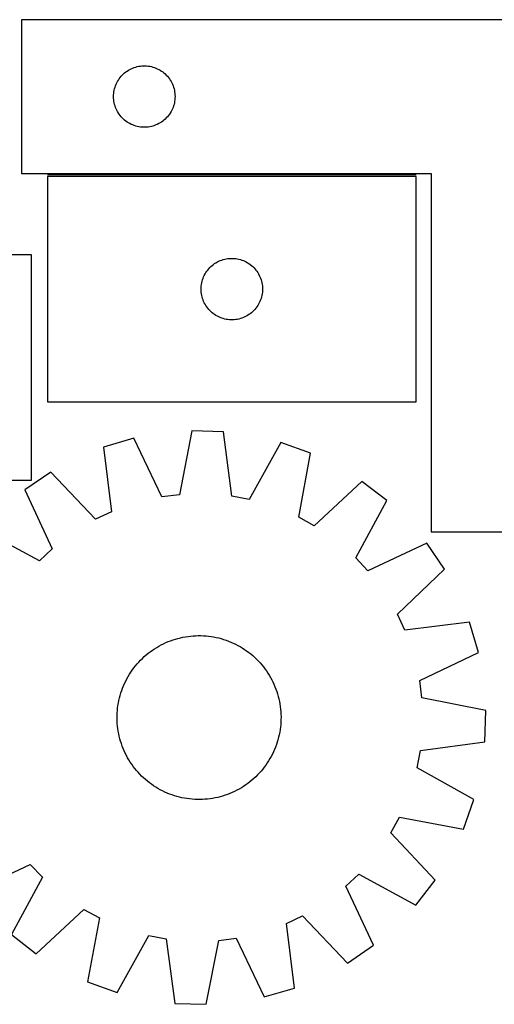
# Model space of a CAD drawing. Header units: millimetres. Extents: x 7 to 1493, y 7 to 489.
# Tile 2 of 6: x 257 to 489, y 8 to 488. Entities that reach past the tile are written whole.
import ezdxf

# ---------------------------------------------------------------- set-up
doc = ezdxf.new("R2010")
doc.units = ezdxf.units.MM
doc.layers.add('COMMON', color=5, linetype='CONTINUOUS', true_color=0x0000ff)
doc.layers.add('CUT', color=7, linetype='CONTINUOUS', true_color=0x000000)

msp = doc.modelspace()

# ---------------------------------------------------------------- linework, layer by layer
at = {"layer": 'COMMON'}
msp.add_line((450.902069, 412.507604), (270.902069, 412.507604), dxfattribs=at)
at = {"layer": 'CUT'}
for p, q in [((558.183004, 488.257604), (258.183004, 488.257604)), ((258.183004, 488.257604), (258.183004, 413.257604)), ((307.440721, 461.226766), (307.993904, 461.765884)), ((307.993904, 461.765884), (308.574106, 462.275811)), ((308.574106, 462.275811), (309.179789, 462.755193)), ((309.179789, 462.755193), (309.809348, 463.202759)), ((309.809348, 463.202759), (310.461112, 463.617323)), ((310.461112, 463.617323), (311.133352, 463.997786)), ((311.133352, 463.997786), (311.824288, 464.343138)), ((311.824288, 464.343138), (312.532085, 464.652463)), ((312.532085, 464.652463), (313.254868, 464.924942)), ((313.254868, 464.924942), (313.990719, 465.159852)), ((313.990719, 465.159852), (314.737688, 465.35657)), ((314.737688, 465.35657), (315.493792, 465.514573)), ((315.493792, 465.514573), (316.257028, 465.633444)), ((316.257028, 465.633444), (317.025372, 465.712867)), ((317.025372, 465.712867), (317.796785, 465.752631)), ((317.796785, 465.752631), (318.569222, 465.752631)), ((318.569222, 465.752631), (319.340636, 465.712867)), ((319.340636, 465.712867), (320.108979, 465.633444)), ((320.108979, 465.633444), (320.872215, 465.514573)), ((320.872215, 465.514573), (321.62832, 465.35657)), ((321.62832, 465.35657), (322.375288, 465.159852)), ((322.375288, 465.159852), (323.111139, 464.924942)), ((323.111139, 464.924942), (323.833922, 464.652463)), ((323.833922, 464.652463), (324.54172, 464.343138)), ((324.54172, 464.343138), (325.232655, 463.997786)), ((325.232655, 463.997786), (325.904896, 463.617323)), ((325.904896, 463.617323), (326.556659, 463.202759)), ((326.556659, 463.202759), (327.186218, 462.755193)), ((327.186218, 462.755193), (327.791901, 462.275811)), ((327.791901, 462.275811), (328.372104, 461.765884)), ((328.372104, 461.765884), (328.925286, 461.226766)), ((304.147251, 456.048885), (304.43825, 456.764413)), ((304.43825, 456.764413), (304.765697, 457.464011)), ((304.765697, 457.464011), (305.128725, 458.145825)), ((305.128725, 458.145825), (305.52637, 458.808047)), ((305.52637, 458.808047), (305.957579, 459.44892)), ((305.957579, 459.44892), (306.421207, 460.066746)), ((306.421207, 460.066746), (306.916025, 460.659886)), ((306.916025, 460.659886), (307.440721, 461.226766)), ((328.925286, 461.226766), (329.449983, 460.659886)), ((329.449983, 460.659886), (329.944801, 460.066746)), ((329.944801, 460.066746), (330.408429, 459.44892)), ((330.408429, 459.44892), (330.839637, 458.808047)), ((330.839637, 458.808047), (331.237282, 458.145825)), ((331.237282, 458.145825), (331.60031, 457.464011)), ((331.60031, 457.464011), (331.927757, 456.764413)), ((331.927757, 456.764413), (332.218756, 456.048885)), ((303.202892, 451.529785), (303.262506, 452.299919)), ((303.262506, 452.299919), (303.361685, 453.065963)), ((303.361685, 453.065963), (303.500168, 453.825885)), ((303.500168, 453.825885), (303.677588, 454.577671)), ((303.677588, 454.577671), (303.893473, 455.319326)), ((303.893473, 455.319326), (304.147251, 456.048885)), ((332.218756, 456.048885), (332.472534, 455.319326)), ((332.472534, 455.319326), (332.68842, 454.577671)), ((332.68842, 454.577671), (332.865839, 453.825885)), ((332.865839, 453.825885), (333.004322, 453.065963)), ((333.004322, 453.065963), (333.103502, 452.299919)), ((333.103502, 452.299919), (333.163115, 451.529785)), ((303.183004, 450.757604), (303.202892, 451.529785)), ((303.202892, 449.985423), (303.183004, 450.757604)), ((303.262506, 449.215289), (303.202892, 449.985423)), ((303.361685, 448.449245), (303.262506, 449.215289)), ((303.500168, 447.689323), (303.361685, 448.449245)), ((303.677588, 446.937537), (303.500168, 447.689323)), ((303.893473, 446.195881), (303.677588, 446.937537)), ((332.68842, 446.937537), (332.472534, 446.195881)), ((332.865839, 447.689323), (332.68842, 446.937537)), ((333.004322, 448.449245), (332.865839, 447.689323)), ((333.103502, 449.215289), (333.004322, 448.449245)), ((333.163115, 449.985423), (333.103502, 449.215289)), ((333.163115, 451.529785), (333.183004, 450.757604)), ((333.183004, 450.757604), (333.163115, 449.985423)), ((304.147251, 445.466323), (303.893473, 446.195881)), ((304.43825, 444.750795), (304.147251, 445.466323)), ((304.765697, 444.051197), (304.43825, 444.750795)), ((305.128725, 443.369383), (304.765697, 444.051197)), ((305.52637, 442.707161), (305.128725, 443.369383)), ((305.957579, 442.066287), (305.52637, 442.707161)), ((330.839637, 442.707161), (330.408429, 442.066287)), ((331.237282, 443.369383), (330.839637, 442.707161)), ((331.60031, 444.051197), (331.237282, 443.369383)), ((331.927757, 444.750795), (331.60031, 444.051197)), ((332.218756, 445.466323), (331.927757, 444.750795)), ((332.472534, 446.195881), (332.218756, 445.466323)), ((306.421207, 441.448462), (305.957579, 442.066287)), ((306.916025, 440.855322), (306.421207, 441.448462)), ((307.440721, 440.288442), (306.916025, 440.855322)), ((307.993904, 439.749323), (307.440721, 440.288442)), ((308.574106, 439.239397), (307.993904, 439.749323)), ((309.179789, 438.760015), (308.574106, 439.239397)), ((309.809348, 438.312449), (309.179789, 438.760015)), ((310.461112, 437.897885), (309.809348, 438.312449)), ((311.133352, 437.517422), (310.461112, 437.897885)), ((311.824288, 437.17207), (311.133352, 437.517422)), ((325.232655, 437.517422), (324.54172, 437.17207)), ((325.904896, 437.897885), (325.232655, 437.517422)), ((326.556659, 438.312449), (325.904896, 437.897885)), ((327.186218, 438.760015), (326.556659, 438.312449)), ((327.791901, 439.239397), (327.186218, 438.760015)), ((328.372104, 439.749323), (327.791901, 439.239397)), ((328.925286, 440.288442), (328.372104, 439.749323)), ((329.449983, 440.855322), (328.925286, 440.288442)), ((329.944801, 441.448462), (329.449983, 440.855322)), ((330.408429, 442.066287), (329.944801, 441.448462)), ((312.532085, 436.862744), (311.824288, 437.17207)), ((313.254868, 436.590265), (312.532085, 436.862744)), ((313.990719, 436.355356), (313.254868, 436.590265)), ((314.737688, 436.158638), (313.990719, 436.355356)), ((315.493792, 436.000635), (314.737688, 436.158638)), ((316.257028, 435.881764), (315.493792, 436.000635)), ((317.025372, 435.802341), (316.257028, 435.881764)), ((317.796785, 435.762577), (317.025372, 435.802341)), ((318.569222, 435.762577), (317.796785, 435.762577)), ((319.340636, 435.802341), (318.569222, 435.762577)), ((320.108979, 435.881764), (319.340636, 435.802341)), ((320.872215, 436.000635), (320.108979, 435.881764)), ((321.62832, 436.158638), (320.872215, 436.000635)), ((322.375288, 436.355356), (321.62832, 436.158638)), ((323.111139, 436.590265), (322.375288, 436.355356)), ((323.833922, 436.862744), (323.111139, 436.590265)), ((324.54172, 437.17207), (323.833922, 436.862744)), ((258.183004, 413.257604), (458.183004, 413.257604)), ((450.902069, 411.757603), (270.902069, 411.757603)), ((270.902069, 411.757603), (270.902069, 301.757603)), ((450.902069, 301.757603), (450.902069, 411.757603)), ((458.183004, 413.257604), (458.183004, 238.257604)), ((263.051719, 373.460479), (83.051719, 373.460479)), ((263.051719, 263.460479), (263.051719, 373.460479)), ((353.852418, 369.997785), (354.543353, 370.343137)), ((354.543353, 370.343137), (355.251151, 370.652462)), ((355.251151, 370.652462), (355.973934, 370.924941)), ((355.973934, 370.924941), (356.709785, 371.159851)), ((356.709785, 371.159851), (357.456753, 371.356569)), ((357.456753, 371.356569), (358.212858, 371.514572)), ((358.212858, 371.514572), (358.976094, 371.633443)), ((358.976094, 371.633443), (359.744437, 371.712866)), ((359.744437, 371.712866), (360.515851, 371.75263)), ((360.515851, 371.75263), (361.288288, 371.75263)), ((361.288288, 371.75263), (362.059701, 371.712866)), ((362.059701, 371.712866), (362.828045, 371.633443)), ((362.828045, 371.633443), (363.591281, 371.514572)), ((363.591281, 371.514572), (364.347385, 371.356569)), ((364.347385, 371.356569), (365.094354, 371.159851)), ((365.094354, 371.159851), (365.830205, 370.924941)), ((365.830205, 370.924941), (366.552988, 370.652462)), ((366.552988, 370.652462), (367.260785, 370.343137)), ((367.260785, 370.343137), (367.95172, 369.997785)), ((348.245436, 364.808046), (348.676644, 365.448919)), ((348.676644, 365.448919), (349.140272, 366.066745)), ((349.140272, 366.066745), (349.63509, 366.659885)), ((349.63509, 366.659885), (350.159787, 367.226765)), ((350.159787, 367.226765), (350.712969, 367.765883)), ((350.712969, 367.765883), (351.293172, 368.27581)), ((351.293172, 368.27581), (351.898855, 368.755192)), ((351.898855, 368.755192), (352.528414, 369.202758)), ((352.528414, 369.202758), (353.180177, 369.617322)), ((353.180177, 369.617322), (353.852418, 369.997785)), ((367.95172, 369.997785), (368.623961, 369.617322)), ((368.623961, 369.617322), (369.275725, 369.202758)), ((369.275725, 369.202758), (369.905284, 368.755192)), ((369.905284, 368.755192), (370.510967, 368.27581)), ((370.510967, 368.27581), (371.091169, 367.765883)), ((371.091169, 367.765883), (371.644352, 367.226765)), ((371.644352, 367.226765), (372.169048, 366.659885)), ((372.169048, 366.659885), (372.663866, 366.066745)), ((372.663866, 366.066745), (373.127494, 365.448919)), ((373.127494, 365.448919), (373.558703, 364.808046)), ((346.219234, 359.825884), (346.396653, 360.57767)), ((346.396653, 360.57767), (346.612539, 361.319325)), ((346.612539, 361.319325), (346.866317, 362.048884)), ((346.866317, 362.048884), (347.157316, 362.764412)), ((347.157316, 362.764412), (347.484763, 363.46401)), ((347.484763, 363.46401), (347.847791, 364.145824)), ((347.847791, 364.145824), (348.245436, 364.808046)), ((373.558703, 364.808046), (373.956348, 364.145824)), ((373.956348, 364.145824), (374.319376, 363.46401)), ((374.319376, 363.46401), (374.646823, 362.764412)), ((374.646823, 362.764412), (374.937822, 362.048884)), ((374.937822, 362.048884), (375.1916, 361.319325)), ((375.1916, 361.319325), (375.407485, 360.57767)), ((375.407485, 360.57767), (375.584905, 359.825884)), ((345.902069, 356.757603), (345.921958, 357.529784)), ((345.921958, 355.985422), (345.902069, 356.757603)), ((345.921958, 357.529784), (345.981571, 358.299918)), ((345.981571, 355.215288), (345.921958, 355.985422)), ((345.981571, 358.299918), (346.080751, 359.065962)), ((346.080751, 359.065962), (346.219234, 359.825884)), ((375.584905, 359.825884), (375.723388, 359.065962)), ((375.723388, 359.065962), (375.822567, 358.299918)), ((375.822567, 358.299918), (375.882181, 357.529784)), ((375.882181, 355.985422), (375.822567, 355.215288)), ((375.882181, 357.529784), (375.902069, 356.757603)), ((375.902069, 356.757603), (375.882181, 355.985422)), ((346.080751, 354.449244), (345.981571, 355.215288)), ((346.219234, 353.689322), (346.080751, 354.449244)), ((346.396653, 352.937536), (346.219234, 353.689322)), ((346.612539, 352.19588), (346.396653, 352.937536)), ((346.866317, 351.466322), (346.612539, 352.19588)), ((347.157316, 350.750794), (346.866317, 351.466322)), ((374.937822, 351.466322), (374.646823, 350.750794)), ((375.1916, 352.19588), (374.937822, 351.466322)), ((375.407485, 352.937536), (375.1916, 352.19588)), ((375.584905, 353.689322), (375.407485, 352.937536)), ((375.723388, 354.449244), (375.584905, 353.689322)), ((375.822567, 355.215288), (375.723388, 354.449244)), ((347.484763, 350.051196), (347.157316, 350.750794)), ((347.847791, 349.369382), (347.484763, 350.051196)), ((348.245436, 348.70716), (347.847791, 349.369382)), ((348.676644, 348.066286), (348.245436, 348.70716)), ((349.140272, 347.448461), (348.676644, 348.066286)), ((349.63509, 346.855321), (349.140272, 347.448461)), ((350.159787, 346.288441), (349.63509, 346.855321)), ((350.712969, 345.749322), (350.159787, 346.288441)), ((371.644352, 346.288441), (371.091169, 345.749322)), ((372.169048, 346.855321), (371.644352, 346.288441)), ((372.663866, 347.448461), (372.169048, 346.855321)), ((373.127494, 348.066286), (372.663866, 347.448461)), ((373.558703, 348.70716), (373.127494, 348.066286)), ((373.956348, 349.369382), (373.558703, 348.70716)), ((374.319376, 350.051196), (373.956348, 349.369382)), ((374.646823, 350.750794), (374.319376, 350.051196)), ((351.293172, 345.239396), (350.712969, 345.749322)), ((351.898855, 344.760014), (351.293172, 345.239396)), ((352.528414, 344.312448), (351.898855, 344.760014)), ((353.180177, 343.897884), (352.528414, 344.312448)), ((353.852418, 343.517421), (353.180177, 343.897884)), ((354.543353, 343.172069), (353.852418, 343.517421)), ((355.251151, 342.862743), (354.543353, 343.172069)), ((355.973934, 342.590264), (355.251151, 342.862743)), ((356.709785, 342.355355), (355.973934, 342.590264)), ((357.456753, 342.158637), (356.709785, 342.355355)), ((358.212858, 342.000634), (357.456753, 342.158637)), ((358.976094, 341.881763), (358.212858, 342.000634)), ((359.744437, 341.80234), (358.976094, 341.881763)), ((360.515851, 341.762576), (359.744437, 341.80234)), ((361.288288, 341.762576), (360.515851, 341.762576)), ((362.059701, 341.80234), (361.288288, 341.762576)), ((362.828045, 341.881763), (362.059701, 341.80234)), ((363.591281, 342.000634), (362.828045, 341.881763)), ((364.347385, 342.158637), (363.591281, 342.000634)), ((365.094354, 342.355355), (364.347385, 342.158637)), ((365.830205, 342.590264), (365.094354, 342.355355)), ((366.552988, 342.862743), (365.830205, 342.590264)), ((367.260785, 343.172069), (366.552988, 342.862743)), ((367.95172, 343.517421), (367.260785, 343.172069)), ((368.623961, 343.897884), (367.95172, 343.517421)), ((369.275725, 344.312448), (368.623961, 343.897884)), ((369.905284, 344.760014), (369.275725, 344.312448)), ((370.510967, 345.239396), (369.905284, 344.760014)), ((371.091169, 345.749322), (370.510967, 345.239396)), ((270.902069, 301.757603), (450.902069, 301.757603)), ((313.097584, 283.972766), (298.328884, 279.658132)), ((326.823357, 255.327035), (313.097584, 283.972766)), ((341.40602, 287.591917), (335.328475, 256.414389)), ((356.785183, 287.131598), (341.40602, 287.591917)), ((360.987152, 255.646392), (356.785183, 287.131598)), ((298.328884, 279.658132), (302.183181, 248.128477)), ((384.826485, 281.825827), (369.41201, 254.052302)), ((399.310692, 276.635616), (384.826485, 281.825827)), ((393.577538, 245.392926), (399.310692, 276.635616)), ((272.52434, 267.468327), (259.811768, 258.801087)), ((294.430344, 244.466115), (272.52434, 267.468327)), ((83.051719, 263.460479), (263.051719, 263.460479)), ((424.339982, 262.924289), (401.097454, 241.273431)), ((436.511418, 253.512239), (424.339982, 262.924289)), ((259.811768, 258.801087), (273.220622, 230.005646)), ((335.328475, 256.414389), (326.823357, 255.327035)), ((369.41201, 254.052302), (360.987152, 255.646392)), ((421.404342, 225.570317), (436.511418, 253.512239)), ((302.183181, 248.128477), (294.430344, 244.466115)), ((401.097454, 241.273431), (393.577538, 245.392926)), ((266.978968, 224.126775), (239.037045, 239.233851)), ((458.183004, 238.257604), (558.183004, 238.257604)), ((456.078653, 232.737516), (427.283213, 219.328663)), ((464.745893, 220.024944), (456.078653, 232.737516)), ((273.220622, 230.005646), (266.978968, 224.126775)), ((427.283213, 219.328663), (421.404342, 225.570317)), ((441.743682, 198.11894), (464.745893, 220.024944)), ((445.406043, 190.366103), (441.743682, 198.11894)), ((476.935698, 194.2204), (445.406043, 190.366103)), ((481.250333, 179.451701), (476.935698, 194.2204)), ((340.77702, 187.421411), (342.028756, 187.531707)), ((342.028756, 187.531707), (343.283338, 187.60263)), ((343.283338, 187.60263), (344.539529, 187.634111)), ((344.539529, 187.634111), (345.796089, 187.626119)), ((345.796089, 187.626119), (347.051778, 187.578661)), ((347.051778, 187.578661), (348.305356, 187.491784)), ((348.305356, 187.491784), (349.555587, 187.365575)), ((325.316472, 182.506468), (326.421454, 183.104817)), ((326.421454, 183.104817), (327.544686, 183.668162)), ((327.544686, 183.668162), (328.685058, 184.195948)), ((328.685058, 184.195948), (329.841446, 184.687653)), ((329.841446, 184.687653), (331.012708, 185.142792)), ((331.012708, 185.142792), (332.197689, 185.560917)), ((332.197689, 185.560917), (333.395218, 185.941614)), ((333.395218, 185.941614), (334.604115, 186.284508)), ((334.604115, 186.284508), (335.823185, 186.589261)), ((335.823185, 186.589261), (337.051226, 186.855571)), ((337.051226, 186.855571), (338.287027, 187.083176)), ((338.287027, 187.083176), (339.529367, 187.271851)), ((339.529367, 187.271851), (340.77702, 187.421411)), ((349.555587, 187.365575), (350.801237, 187.200157)), ((350.801237, 187.200157), (352.041077, 186.995693)), ((352.041077, 186.995693), (353.273882, 186.752387)), ((353.273882, 186.752387), (354.498436, 186.470477)), ((354.498436, 186.470477), (355.713532, 186.150242)), ((355.713532, 186.150242), (356.917968, 185.791998)), ((356.917968, 185.791998), (358.110558, 185.396098)), ((358.110558, 185.396098), (359.290124, 184.962934)), ((359.290124, 184.962934), (360.455502, 184.492932)), ((360.455502, 184.492932), (361.605541, 183.986557)), ((361.605541, 183.986557), (362.739108, 183.444308)), ((362.739108, 183.444308), (363.855082, 182.866721)), ((363.855082, 182.866721), (364.952364, 182.254365)), ((318.181642, 177.391728), (319.129487, 178.216711)), ((319.129487, 178.216711), (320.102778, 179.011514)), ((320.102778, 179.011514), (321.100554, 179.775354)), ((321.100554, 179.775354), (322.12183, 180.507475)), ((322.12183, 180.507475), (323.165599, 181.207156)), ((323.165599, 181.207156), (324.23083, 181.873707)), ((324.23083, 181.873707), (325.316472, 182.506468)), ((364.952364, 182.254365), (366.029869, 181.607844)), ((366.029869, 181.607844), (367.086536, 180.927798)), ((367.086536, 180.927798), (368.12132, 180.214896)), ((368.12132, 180.214896), (369.1332, 179.469842)), ((369.1332, 179.469842), (370.121179, 178.693373)), ((370.121179, 178.693373), (371.08428, 177.886253)), ((371.08428, 177.886253), (372.021555, 177.04928)), ((452.604602, 165.725927), (481.250333, 179.451701)), ((313.855912, 172.843612), (314.663031, 173.806714)), ((314.663031, 173.806714), (315.500004, 174.743988)), ((315.500004, 174.743988), (316.366005, 175.654509)), ((316.366005, 175.654509), (317.260179, 176.53738)), ((317.260179, 176.53738), (318.181642, 177.391728)), ((372.021555, 177.04928), (372.932076, 176.183279)), ((372.932076, 176.183279), (373.814947, 175.289106)), ((373.814947, 175.289106), (374.669295, 174.367642)), ((374.669295, 174.367642), (375.494278, 173.419797)), ((375.494278, 173.419797), (376.289081, 172.446506)), ((310.29492, 167.674797), (310.94144, 168.752303)), ((310.94144, 168.752303), (311.621487, 169.808969)), ((311.621487, 169.808969), (312.334389, 170.843753)), ((312.334389, 170.843753), (313.079442, 171.855633)), ((313.079442, 171.855633), (313.855912, 172.843612)), ((376.289081, 172.446506), (377.052921, 171.448731)), ((377.052921, 171.448731), (377.785042, 170.427454)), ((377.785042, 170.427454), (378.484723, 169.383686)), ((378.484723, 169.383686), (379.151274, 168.318454)), ((379.151274, 168.318454), (379.784035, 167.232812)), ((308.056352, 163.177935), (308.562727, 164.327974)), ((308.562727, 164.327974), (309.104976, 165.461541)), ((309.104976, 165.461541), (309.682564, 166.577516)), ((309.682564, 166.577516), (310.29492, 167.674797)), ((379.784035, 167.232812), (380.382384, 166.12783)), ((380.382384, 166.12783), (380.945729, 165.004598)), ((380.945729, 165.004598), (381.473514, 163.864226)), ((381.473514, 163.864226), (381.96522, 162.707838)), ((453.691956, 157.220809), (452.604602, 165.725927)), ((306.399042, 158.435965), (306.757286, 159.640402)), ((306.757286, 159.640402), (307.153186, 160.832991)), ((307.153186, 160.832991), (307.58635, 162.012557)), ((307.58635, 162.012557), (308.056352, 163.177935)), ((381.96522, 162.707838), (382.420359, 161.536576)), ((382.420359, 161.536576), (382.838484, 160.351595)), ((382.838484, 160.351595), (383.219181, 159.154066)), ((383.219181, 159.154066), (383.562075, 157.94517)), ((305.349128, 153.523671), (305.553591, 154.76351)), ((305.553591, 154.76351), (305.796897, 155.996315)), ((305.796897, 155.996315), (306.078807, 157.22087)), ((306.078807, 157.22087), (306.399042, 158.435965)), ((383.562075, 157.94517), (383.866828, 156.726099)), ((383.866828, 156.726099), (384.133138, 155.498058)), ((384.133138, 155.498058), (384.360743, 154.262257)), ((384.360743, 154.262257), (384.549418, 153.019918)), ((484.869483, 151.143264), (453.691956, 157.220809)), ((304.923165, 148.518522), (304.970623, 149.774211)), ((304.970623, 149.774211), (305.0575, 151.027789)), ((305.0575, 151.027789), (305.18371, 152.278021)), ((305.18371, 152.278021), (305.349128, 153.523671)), ((384.549418, 153.019918), (384.698978, 151.772264)), ((384.698978, 151.772264), (384.809273, 150.520529)), ((384.809273, 150.520529), (384.880197, 149.265946)), ((384.880197, 149.265946), (384.911678, 148.009756)), ((484.409165, 135.764101), (484.869483, 151.143264)), ((304.915173, 147.261962), (304.923165, 148.518522)), ((304.946654, 146.005771), (304.915173, 147.261962)), ((305.017578, 144.751189), (304.946654, 146.005771)), ((305.127874, 143.499453), (305.017578, 144.751189)), ((384.769351, 144.243928), (384.643142, 142.993697)), ((384.856228, 145.497507), (384.769351, 144.243928)), ((384.903686, 146.753196), (384.856228, 145.497507)), ((384.911678, 148.009756), (384.903686, 146.753196)), ((305.277433, 142.2518), (305.127874, 143.499453)), ((305.466108, 141.00946), (305.277433, 142.2518)), ((305.693713, 139.77366), (305.466108, 141.00946)), ((305.960024, 138.545618), (305.693713, 139.77366)), ((384.27326, 140.508208), (384.029954, 139.275402)), ((384.477724, 141.748047), (384.27326, 140.508208)), ((384.643142, 142.993697), (384.477724, 141.748047)), ((306.264776, 137.326548), (305.960024, 138.545618)), ((306.60767, 136.117651), (306.264776, 137.326548)), ((306.988367, 134.920122), (306.60767, 136.117651)), ((307.406492, 133.735142), (306.988367, 134.920122)), ((383.069565, 135.631316), (382.673665, 134.438726)), ((383.427809, 136.835753), (383.069565, 135.631316)), ((383.748044, 138.050848), (383.427809, 136.835753)), ((384.029954, 139.275402), (383.748044, 138.050848)), ((452.923959, 131.562133), (484.409165, 135.764101)), ((307.861631, 132.56388), (307.406492, 133.735142)), ((308.353337, 131.407492), (307.861631, 132.56388)), ((308.881122, 130.267119), (308.353337, 131.407492)), ((309.444467, 129.143888), (308.881122, 130.267119)), ((380.721875, 129.810177), (380.144288, 128.694202)), ((381.264124, 130.943743), (380.721875, 129.810177)), ((381.770499, 132.093783), (381.264124, 130.943743)), ((382.240501, 133.25916), (381.770499, 132.093783)), ((382.673665, 134.438726), (382.240501, 133.25916)), ((451.329869, 123.137274), (452.923959, 131.562133)), ((310.042816, 128.038905), (309.444467, 129.143888)), ((310.675578, 126.953263), (310.042816, 128.038905)), ((311.342128, 125.888032), (310.675578, 126.953263)), ((312.041809, 124.844263), (311.342128, 125.888032)), ((378.205364, 125.462749), (377.492463, 124.427965)), ((378.885411, 126.519415), (378.205364, 125.462749)), ((379.531931, 127.59692), (378.885411, 126.519415)), ((380.144288, 128.694202), (379.531931, 127.59692)), ((312.773931, 123.822987), (312.041809, 124.844263)), ((313.53777, 122.825211), (312.773931, 123.822987)), ((314.332573, 121.851921), (313.53777, 122.825211)), ((315.157556, 120.904076), (314.332573, 121.851921)), ((316.011904, 119.982612), (315.157556, 120.904076)), ((374.326847, 120.52773), (373.460846, 119.617208)), ((375.16382, 121.465004), (374.326847, 120.52773)), ((375.97094, 122.428105), (375.16382, 121.465004)), ((376.747409, 123.416084), (375.97094, 122.428105)), ((377.492463, 124.427965), (376.747409, 123.416084)), ((479.103394, 107.722799), (451.329869, 123.137274)), ((316.894775, 119.088438), (316.011904, 119.982612)), ((317.805297, 118.222438), (316.894775, 119.088438)), ((318.742571, 117.385464), (317.805297, 118.222438)), ((319.705672, 116.578345), (318.742571, 117.385464)), ((320.693651, 115.801875), (319.705672, 116.578345)), ((321.705531, 115.056822), (320.693651, 115.801875)), ((368.726297, 115.496364), (367.705021, 114.764242)), ((369.724073, 116.260203), (368.726297, 115.496364)), ((370.697364, 117.055006), (369.724073, 116.260203)), ((371.645209, 117.879989), (370.697364, 117.055006)), ((372.566673, 118.734337), (371.645209, 117.879989)), ((373.460846, 119.617208), (372.566673, 118.734337)), ((322.740315, 114.34392), (321.705531, 115.056822)), ((323.796982, 113.663873), (322.740315, 114.34392)), ((324.874487, 113.017353), (323.796982, 113.663873)), ((325.971769, 112.404997), (324.874487, 113.017353)), ((327.087743, 111.827409), (325.971769, 112.404997)), ((328.22131, 111.28516), (327.087743, 111.827409)), ((329.371349, 110.778785), (328.22131, 111.28516)), ((330.536727, 110.308784), (329.371349, 110.778785)), ((359.985405, 110.584065), (358.814143, 110.128925)), ((361.141793, 111.07577), (359.985405, 110.584065)), ((362.282165, 111.603555), (361.141793, 111.07577)), ((363.405397, 112.1669), (362.282165, 111.603555)), ((364.510379, 112.765249), (363.405397, 112.1669)), ((365.596021, 113.398011), (364.510379, 112.765249)), ((366.661252, 114.064561), (365.596021, 113.398011)), ((367.705021, 114.764242), (366.661252, 114.064561)), ((331.716293, 109.875619), (330.536727, 110.308784)), ((332.908883, 109.47972), (331.716293, 109.875619)), ((334.11332, 109.121476), (332.908883, 109.47972)), ((335.328415, 108.801241), (334.11332, 109.121476)), ((336.552969, 108.519331), (335.328415, 108.801241)), ((337.785774, 108.276024), (336.552969, 108.519331)), ((339.025614, 108.071561), (337.785774, 108.276024)), ((340.271264, 107.906143), (339.025614, 108.071561)), ((341.521495, 107.779933), (340.271264, 107.906143)), ((342.775073, 107.693057), (341.521495, 107.779933)), ((344.030762, 107.645599), (342.775073, 107.693057)), ((345.287322, 107.637606), (344.030762, 107.645599)), ((346.543513, 107.669087), (345.287322, 107.637606)), ((347.798096, 107.740011), (346.543513, 107.669087)), ((349.049831, 107.850307), (347.798096, 107.740011)), ((350.297484, 107.999866), (349.049831, 107.850307)), ((351.539824, 108.188541), (350.297484, 107.999866)), ((352.775625, 108.416147), (351.539824, 108.188541)), ((354.003666, 108.682457), (352.775625, 108.416147)), ((355.222737, 108.987209), (354.003666, 108.682457)), ((356.431633, 109.330103), (355.222737, 108.987209)), ((357.629162, 109.710801), (356.431633, 109.330103)), ((358.814143, 110.128925), (357.629162, 109.710801)), ((473.913183, 93.238592), (479.103394, 107.722799)), ((438.550998, 91.451831), (442.670493, 98.971746)), ((442.670493, 98.971746), (473.913183, 93.238592)), ((460.201856, 68.209303), (438.550998, 91.451831)), ((233.748198, 62.534201), (262.543638, 75.943055)), ((262.543638, 75.943055), (268.422509, 69.701401)), ((268.422509, 69.701401), (253.315434, 41.759479)), ((416.606229, 65.266071), (422.847884, 71.144943)), ((422.847884, 71.144943), (450.789806, 56.037867)), ((450.789806, 56.037867), (460.201856, 68.209303)), ((430.015083, 36.470631), (416.606229, 65.266071)), ((265.48687, 32.347428), (288.729397, 53.998286)), ((288.729397, 53.998286), (296.249313, 49.878792)), ((296.249313, 49.878792), (290.516159, 18.636101)), ((387.64367, 47.143241), (395.396507, 50.805602)), ((395.396507, 50.805602), (417.302511, 27.803391)), ((391.497967, 15.613586), (387.64367, 47.143241)), ((253.315434, 41.759479), (265.48687, 32.347428)), ((305.000366, 13.44589), (320.414841, 41.219416)), ((320.414841, 41.219416), (328.839699, 39.625325)), ((328.839699, 39.625325), (333.041668, 8.140119)), ((348.420831, 7.679801), (354.498376, 38.857328)), ((354.498376, 38.857328), (363.003494, 39.944683)), ((363.003494, 39.944683), (376.729268, 11.298952)), ((417.302511, 27.803391), (430.015083, 36.470631)), ((290.516159, 18.636101), (305.000366, 13.44589)), ((376.729268, 11.298952), (391.497967, 15.613586)), ((333.041668, 8.140119), (348.420831, 7.679801))]:
    msp.add_line(p, q, dxfattribs=at)

doc.saveas('drawing.dxf')
